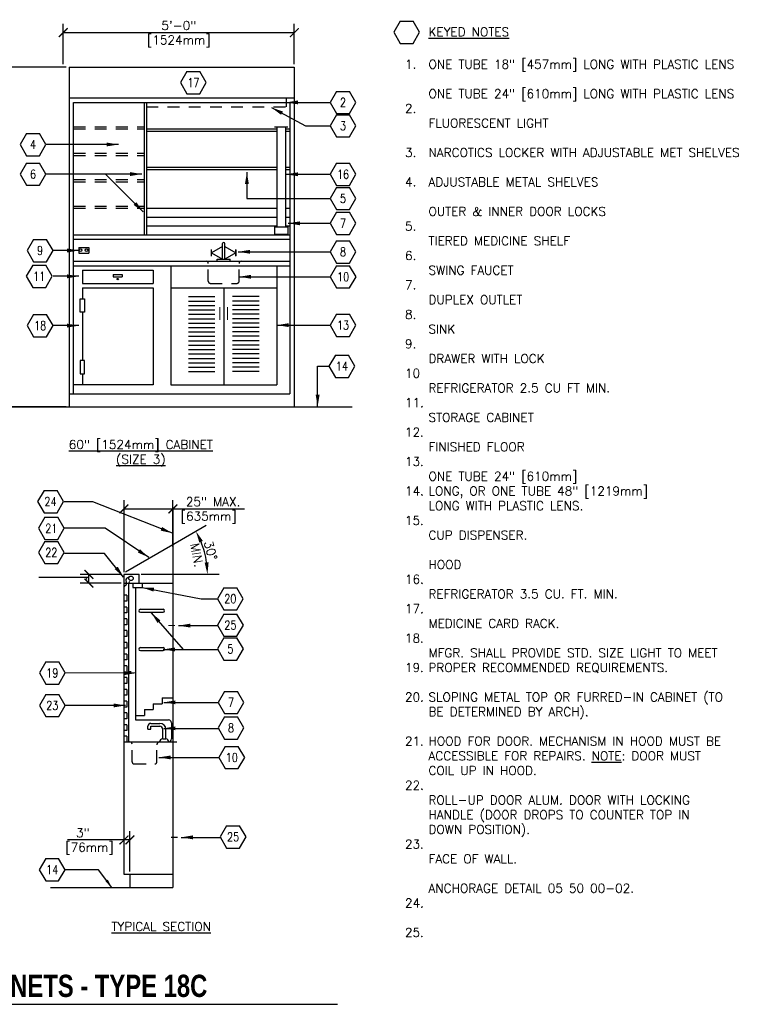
# Model space of a CAD drawing. Header units: inches. Extents: x 0.6 to 15.1, y 0.2 to 11.
# Tile 2 of 2: x 7.3 to 15.1, y 0.5 to 11. Entities that reach past the tile are written whole.
import ezdxf
from ezdxf.enums import TextEntityAlignment as Align

# ---------------------------------------------------------------- set-up
doc = ezdxf.new("R2010")
doc.units = ezdxf.units.IN
doc.header["$MEASUREMENT"] = 0
doc.header["$PDSIZE"] = -1
doc.linetypes.add('HIDDEN2', pattern=[0.1875, 0.125, -0.0625])
doc.layers.get('Defpoints').update_dxf_attribs({"color": 2})
for name, color, linetype in [('A-DETL-DIMS', 2, 'Continuous'), ('A-DETL-HEVY', 5, 'Continuous'), ('A-DETL-MEDM', 4, 'Continuous'), ('A-DETL-TEXT', 2, 'Continuous'), ('A-DETL-THIN', 2, 'Continuous')]:
    doc.layers.add(name, color=color, linetype=linetype)
doc.styles.add('BOLD', font='bold.shx', dxfattribs={"width": 0.9})
doc.styles.add('Romans', font='romans.shx')
doc.dimstyles.new('VA-Dims', dxfattribs={"dimtxt": 0.09375, "dimasz": 0.09375, "dimexe": 0.09375, "dimexo": 0.03125, "dimgap": 0.02, "dimtad": 1, "dimdec": 5, "dimzin": 0, "dimdsep": 46, "dimlunit": 4, "dimtxsty": 'Romans', "dimblk": 'ARCHTICK', "dimcen": 0.09375, "dimclrd": 256, "dimclre": 256, "dimclrt": 256, "dimadec": 0, "dimazin": 0, "dimtfac": 1, "dimtdec": 5, "dimtofl": 0, "dimtmove": 0, "dimatfit": 3, "dimfxl": 0, "dimfrac": 2, "dimtolj": 1, "dimtzin": 0, "dimlwd": -1, "dimlwe": -1, "dimarcsym": 0})
doc.dimstyles.new('VA-Lead', dxfattribs={"dimtxt": 0.09375, "dimasz": 0.125, "dimexe": 0.125, "dimexo": 0.03125, "dimgap": 0.02, "dimtad": 1, "dimdec": 5, "dimzin": 0, "dimdsep": 46, "dimlunit": 4, "dimtxsty": 'Romans', "dimcen": 0.125, "dimclrd": 256, "dimclre": 256, "dimclrt": 256, "dimadec": 0, "dimazin": 0, "dimtfac": 1, "dimtdec": 5, "dimtofl": 0, "dimtmove": 0, "dimatfit": 3, "dimfxl": 0, "dimfrac": 2, "dimtolj": 1, "dimtzin": 0, "dimlwd": -1, "dimlwe": -1, "dimarcsym": 0})

# ---------------------------------------------------------------- blocks, each defined once
blk = doc.blocks.new('_ArchTick')
at = {"color": 0, "linetype": 'ByBlock', "const_width": 0.15}
blk.add_lwpolyline([(-0.5, -0.5), (0.5, 0.5)], dxfattribs=at)
blk = doc.blocks.new('*D3')
at = {"layer": 'A-DETL-DIMS'}
for p, q in [((8.397, 5.061), (7.962, 5.061)), ((8.056, 4.969), (8.056, 5.061)), ((8.397, 4.969), (7.962, 4.969))]:
    blk.add_line(p, q, dxfattribs=at)
at = {"layer": 'Defpoints', "color": 0}
for p in [(8.056, 5.061), (8.429, 5.061), (8.429, 4.969)]:
    blk.add_point(p, dxfattribs=at)
at = {"layer": 'A-DETL-DIMS', "xscale": 0.09375, "yscale": 0.09375, "zscale": 0.09375}
for p, rotation in [((8.056, 5.061), 90), ((8.056, 4.969), 270)]:
    blk.add_blockref('_ArchTick', p, dxfattribs=dict(at, rotation=rotation))
at = {"layer": 'A-DETL-DIMS', "insert": (7.989, 5.015), "char_height": 0.0938, "attachment_point": 5, "rotation": 90, "style": 'Romans'}
blk.add_mtext('\\A1;.', dxfattribs=at)
blk = doc.blocks.new('*D4')
at = {"layer": 'A-DETL-TEXT'}
for p, q in [((8.929, 5.368), (9.301, 5.583)), ((8.62, 5.063), (9.44, 5.063))]:
    blk.add_line(p, q, dxfattribs=at)
blk.add_arc((8.4, 5.063), 0.914, 7.839, 22.161, dxfattribs=at)
for points in [[(9.229, 5.399), (9.266, 5.417), (9.192, 5.52)], [(9.327, 5.189), (9.285, 5.186), (9.315, 5.063)]]:
    blk.add_solid(points, dxfattribs=at)
at = {"layer": 'Defpoints', "color": 0}
for p in [(8.902, 5.353), (9.26, 5.376), (8.429, 5.063), (8.444, 5.088), (8.588, 5.063)]:
    blk.add_point(p, dxfattribs=at)
at = {"layer": 'A-DETL-TEXT', "insert": (9.349, 5.314), "char_height": 0.0938, "attachment_point": 5, "rotation": 284.8416, "style": 'Romans'}
blk.add_mtext('\\A1;30°', dxfattribs=at)
blk = doc.blocks.new('*D5')
at = {"layer": 'A-DETL-DIMS'}
for p, q in [((8.429, 1.907), (8.429, 2.335)), ((8.491, 1.907), (8.491, 2.335)), ((8.429, 2.241), (7.828, 2.241)), ((8.491, 2.241), (8.429, 2.241))]:
    blk.add_line(p, q, dxfattribs=at)
at = {"layer": 'Defpoints', "color": 0}
for p in [(8.491, 2.241), (8.429, 1.876), (8.491, 1.876)]:
    blk.add_point(p, dxfattribs=at)
at = {"layer": 'A-DETL-DIMS', "xscale": 0.09375, "yscale": 0.09375, "zscale": 0.09375, "rotation": 180}
blk.add_blockref('_ArchTick', (8.429, 2.241), dxfattribs=at)
at = {"layer": 'A-DETL-DIMS', "xscale": 0.09375, "yscale": 0.09375, "zscale": 0.09375}
blk.add_blockref('_ArchTick', (8.491, 2.241), dxfattribs=at)
at = {"layer": 'A-DETL-DIMS', "insert": (7.96, 2.317), "char_height": 0.0938, "attachment_point": 5, "style": 'Romans'}
blk.add_mtext('\\A1; 3" ', dxfattribs=at)
blk = doc.blocks.new('*D6')
at = {"layer": 'A-DETL-DIMS'}
for p, q in [((8.429, 5.084), (8.429, 5.851)), ((8.429, 5.757), (8.949, 5.757)), ((8.949, 5.357), (8.949, 5.851)), ((8.949, 5.757), (9.708, 5.757))]:
    blk.add_line(p, q, dxfattribs=at)
at = {"layer": 'Defpoints', "color": 0}
for p in [(8.949, 5.757), (8.949, 5.326), (8.429, 5.053)]:
    blk.add_point(p, dxfattribs=at)
at = {"layer": 'A-DETL-DIMS', "xscale": 0.09375, "yscale": 0.09375, "zscale": 0.09375, "rotation": 180}
blk.add_blockref('_ArchTick', (8.429, 5.757), dxfattribs=at)
at = {"layer": 'A-DETL-DIMS', "xscale": 0.09375, "yscale": 0.09375, "zscale": 0.09375}
blk.add_blockref('_ArchTick', (8.949, 5.757), dxfattribs=at)
at = {"layer": 'A-DETL-DIMS', "insert": (9.375, 5.833), "char_height": 0.09375, "attachment_point": 5, "style": 'Romans'}
blk.add_mtext('\\A1;25" MAX.', dxfattribs=at)
blk = doc.blocks.new('*D9')
at = {"layer": 'A-DETL-DIMS'}
for p, q in [((7.784, 10.48), (7.784, 10.909)), ((10.237, 10.48), (10.237, 10.909)), ((7.784, 10.815), (10.237, 10.815))]:
    blk.add_line(p, q, dxfattribs=at)
at = {"layer": 'Defpoints', "color": 0}
for p in [(10.237, 10.815), (7.784, 10.449), (10.237, 10.449)]:
    blk.add_point(p, dxfattribs=at)
at = {"layer": 'A-DETL-DIMS', "xscale": 0.09375, "yscale": 0.09375, "zscale": 0.09375, "rotation": 180}
blk.add_blockref('_ArchTick', (7.784, 10.815), dxfattribs=at)
at = {"layer": 'A-DETL-DIMS', "xscale": 0.09375, "yscale": 0.09375, "zscale": 0.09375}
blk.add_blockref('_ArchTick', (10.237, 10.815), dxfattribs=at)
at = {"layer": 'A-DETL-DIMS', "insert": (9.011, 10.891), "char_height": 0.0938, "attachment_point": 5, "style": 'Romans'}
blk.add_mtext('\\A1;5\'-0"', dxfattribs=at)
blk = doc.blocks.new('*D10')
at = {"layer": 'A-DETL-DIMS'}
for p, q in [((7.815, 10.449), (7.052, 10.449)), ((7.146, 10.449), (7.146, 6.84)), ((7.815, 6.84), (7.052, 6.84))]:
    blk.add_line(p, q, dxfattribs=at)
at = {"layer": 'Defpoints', "color": 0}
for p in [(7.847, 10.449), (7.146, 6.84), (7.847, 6.84)]:
    blk.add_point(p, dxfattribs=at)
at = {"layer": 'A-DETL-DIMS', "xscale": 0.09375, "yscale": 0.09375, "zscale": 0.09375}
for p, rotation in [((7.146, 10.449), 90), ((7.146, 6.84), 270)]:
    blk.add_blockref('_ArchTick', p, dxfattribs=dict(at, rotation=rotation))
at = {"layer": 'A-DETL-DIMS', "insert": (7.07, 8.644), "char_height": 0.0938, "attachment_point": 5, "rotation": 90, "style": 'Romans'}
blk.add_mtext('\\A1;6\'-8"', dxfattribs=at)
blk = doc.blocks.new('KEYNOTE')
for p, q in [((-0.069, 0.117), (-0.137, 0)), ((-0.069, 0.117), (0.069, 0.117)), ((0.137, 0), (0.069, 0.117)), ((0.069, -0.119), (0.137, 0)), ((-0.137, 0), (-0.069, -0.119)), ((-0.069, -0.119), (0.069, -0.119))]:
    blk.add_line(p, q)
at = {"style": 'Romans', "width": 0.8}
blk.add_attdef('KEYNOTE', text='', height=0.0938, dxfattribs=at).set_placement((0, 0), align=Align.MIDDLE)

msp = doc.modelspace()

# ---------------------------------------------------------------- linework, layer by layer
at = {"layer": 'A-DETL-HEVY'}
for p, q in [((9.356851, 8.441185), (9.356851, 8.511498)), ((9.617609, 8.441185), (9.617609, 8.511498))]:
    msp.add_line(p, q, dxfattribs=at)
at = {"layer": 'A-DETL-HEVY', "const_width": 0.011719}
for points in [[(8.64348, 9.253745), (8.64348, 9.324058)], [(8.64348, 9.253745), (8.64348, 9.324058)], [(8.64348, 8.878745), (8.64348, 8.949058)], [(8.64348, 8.878745), (8.64348, 8.949058)], [(9.356851, 8.441185), (9.356851, 8.511498)], [(9.617609, 8.441185), (9.617609, 8.511498)], [(9.446648, 7.761409), (9.446648, 7.902034)], [(9.527812, 7.761409), (9.527812, 7.902034)], [(8.97056, 4.517864), (8.900248, 4.517864)], [(8.999034, 2.268957), (8.928721, 2.268957)]]:
    msp.add_lwpolyline(points, dxfattribs=at)
at = {"layer": 'A-DETL-MEDM'}
for p, q in [((7.846605, 10.449058), (10.23723, 10.449058)), ((7.846605, 10.449058), (7.846605, 6.839683)), ((10.23723, 10.449058), (10.23723, 6.839683)), ((7.846605, 10.120933), (10.23723, 10.120933)), ((7.89348, 6.980308), (7.89348, 10.074058)), ((7.89348, 10.074058), (10.190355, 10.074058)), ((8.64348, 10.074058), (8.64348, 8.667808)), ((8.666918, 10.074058), (8.666918, 8.667808)), ((10.190355, 10.074058), (10.190355, 6.980308)), ((8.666918, 9.792808), (10.04973, 9.792808)), ((8.666918, 9.76937), (10.04973, 9.76937)), ((10.026293, 9.816245), (10.166918, 9.816245)), ((10.04973, 9.816245), (10.04973, 8.750845)), ((10.14348, 9.816245), (10.14348, 8.750845)), ((10.14348, 9.792808), (10.190355, 9.792808)), ((10.14348, 9.76937), (10.190355, 9.76937)), ((8.666918, 8.949058), (10.04973, 8.949058)), ((10.14348, 8.949058), (10.190355, 8.949058)), ((8.666918, 8.855308), (10.04973, 8.855308)), ((10.14348, 8.855308), (10.190355, 8.855308)), ((8.666918, 8.761558), (10.04973, 8.761558)), ((10.026293, 8.750845), (10.166918, 8.750845)), ((10.026293, 8.750845), (10.026293, 8.676407)), ((10.14348, 8.761558), (10.190355, 8.761558)), ((10.166918, 8.750845), (10.166918, 8.676407)), ((7.89348, 8.667808), (10.190355, 8.667808)), ((7.89348, 8.620933), (10.190355, 8.620933)), ((10.026293, 8.676407), (10.166918, 8.676407)), ((7.947751, 8.53355), (7.947751, 8.473941)), ((7.947751, 8.53355), (8.055071, 8.53355)), ((7.947751, 8.473941), (8.055071, 8.473941)), ((8.055071, 8.53355), (8.055071, 8.473941)), ((9.475511, 8.409995), (9.475511, 8.574183)), ((9.498949, 8.409995), (9.498949, 8.574183)), ((7.89348, 8.386558), (10.190355, 8.386558)), ((9.416918, 8.386558), (9.416918, 8.409995)), ((9.416918, 8.409995), (9.557543, 8.409995)), ((9.557543, 8.386558), (9.557543, 8.409995)), ((7.89348, 8.339683), (10.190355, 8.339683)), ((7.98723, 8.292808), (8.73723, 8.292808)), ((7.98723, 8.292808), (7.98723, 8.152183)), ((8.73723, 8.292808), (8.73723, 8.152183)), ((8.92473, 8.339683), (8.92473, 7.074058)), ((10.04973, 8.339683), (10.04973, 7.074058)), ((8.315488, 8.245933), (8.409238, 8.245933)), ((8.315488, 8.245933), (8.315488, 8.222495)), ((8.315488, 8.222495), (8.409238, 8.222495)), ((8.409238, 8.245933), (8.409238, 8.222495)), ((7.98723, 8.152183), (8.73723, 8.152183)), ((7.98723, 8.105308), (8.73723, 8.105308)), ((7.98723, 8.105308), (7.98723, 7.98812)), ((8.73723, 8.105308), (8.73723, 7.074058)), ((8.92473, 8.105308), (10.04973, 8.105308)), ((9.48723, 8.105308), (9.48723, 7.074058)), ((9.11223, 8.011558), (9.39348, 8.011558)), ((9.11223, 7.964683), (9.39348, 7.964683)), ((9.86223, 8.011558), (9.58098, 8.011558)), ((9.86223, 7.964683), (9.58098, 7.964683)), ((7.98723, 7.847495), (7.98723, 7.33187)), ((9.11223, 7.917808), (9.39348, 7.917808)), ((9.11223, 7.870933), (9.39348, 7.870933)), ((9.86223, 7.917808), (9.58098, 7.917808)), ((9.86223, 7.870933), (9.58098, 7.870933)), ((9.11223, 7.824058), (9.39348, 7.824058)), ((9.11223, 7.777183), (9.39348, 7.777183)), ((9.86223, 7.824058), (9.58098, 7.824058)), ((9.86223, 7.777183), (9.58098, 7.777183)), ((9.11223, 7.730308), (9.39348, 7.730308)), ((9.11223, 7.683433), (9.39348, 7.683433)), ((9.11223, 7.636558), (9.39348, 7.636558)), ((9.86223, 7.730308), (9.58098, 7.730308)), ((9.86223, 7.683433), (9.58098, 7.683433)), ((9.86223, 7.636558), (9.58098, 7.636558)), ((9.11223, 7.589683), (9.39348, 7.589683)), ((9.11223, 7.542808), (9.39348, 7.542808)), ((9.86223, 7.589683), (9.58098, 7.589683)), ((9.86223, 7.542808), (9.58098, 7.542808)), ((9.11223, 7.495933), (9.39348, 7.495933)), ((9.11223, 7.449058), (9.39348, 7.449058)), ((9.86223, 7.495933), (9.58098, 7.495933)), ((9.86223, 7.449058), (9.58098, 7.449058)), ((9.11223, 7.402183), (9.39348, 7.402183)), ((9.11223, 7.355308), (9.39348, 7.355308)), ((9.86223, 7.402183), (9.58098, 7.402183)), ((9.86223, 7.355308), (9.58098, 7.355308)), ((9.11223, 7.308433), (9.39348, 7.308433)), ((9.11223, 7.261558), (9.39348, 7.261558)), ((9.86223, 7.308433), (9.58098, 7.308433)), ((9.86223, 7.261558), (9.58098, 7.261558)), ((7.98723, 7.191245), (7.98723, 7.074058)), ((9.11223, 7.214683), (9.39348, 7.214683)), ((9.86223, 7.214683), (9.58098, 7.214683)), ((8.73723, 7.074058), (7.89348, 7.074058)), ((8.92473, 7.074058), (10.04973, 7.074058)), ((7.846605, 6.980308), (10.190355, 6.980308)), ((8.949053, 5.757483), (8.949053, 1.735007)), ((8.428579, 5.062898), (8.588274, 5.062898)), ((8.428579, 5.061089), (8.428579, 1.875632)), ((8.464031, 5.024858), (8.493273, 5.041741)), ((8.588274, 4.969382), (8.588274, 5.062898)), ((8.428579, 4.969382), (8.949053, 4.969382)), ((8.475753, 4.957019), (8.475753, 3.281882)), ((8.522654, 4.969382), (8.522654, 4.922507)), ((8.55171, 4.922507), (8.55171, 3.516257)), ((8.622422, 4.969382), (8.622422, 4.922507)), ((8.73921, 3.688132), (8.83296, 3.688132)), ((8.73921, 3.688132), (8.73921, 3.625632)), ((8.83296, 3.750632), (8.83296, 3.688132)), ((8.83296, 3.750632), (8.949053, 3.750632)), ((8.55171, 3.563132), (8.64546, 3.563132)), ((8.64546, 3.625632), (8.64546, 3.563132)), ((8.64546, 3.625632), (8.73921, 3.625632)), ((8.55171, 3.516257), (8.902125, 3.516257)), ((8.713931, 3.479006), (8.810996, 3.479006)), ((8.933375, 3.485007), (8.933375, 3.313132)), ((8.682681, 3.416506), (8.682681, 3.447756)), ((8.682681, 3.416506), (8.713931, 3.416506)), ((8.713931, 3.447756), (8.808583, 3.447756)), ((8.713931, 3.416506), (8.713931, 3.447756)), ((8.839833, 3.313132), (8.839833, 3.416506)), ((8.873496, 3.313132), (8.873496, 3.416506)), ((8.830547, 3.281882), (8.830547, 3.281882)), ((8.839833, 3.313132), (8.873496, 3.313132)), ((8.92671, 3.281882), (8.92671, 3.281882)), ((8.428579, 1.875632), (8.949053, 1.875632)), ((8.491079, 1.875632), (8.491079, 1.735007)), ((7.649677, 1.735007), (8.949053, 1.735007))]:
    msp.add_line(p, q, dxfattribs=at)
at = {"layer": 'A-DETL-MEDM', "linetype": 'HIDDEN2'}
for p, q in [((10.150247, 10.120933), (10.150247, 10.027183)), ((8.666918, 10.027183), (10.150247, 10.027183)), ((7.89348, 9.816245), (8.64348, 9.816245)), ((7.89348, 9.792808), (8.64348, 9.792808)), ((7.89348, 9.534995), (8.64348, 9.534995)), ((7.89348, 9.511558), (8.64348, 9.511558)), ((7.89348, 9.253745), (8.64348, 9.253745)), ((7.89348, 9.230308), (8.64348, 9.230308)), ((7.89348, 8.972495), (8.64348, 8.972495)), ((7.89348, 8.949058), (8.64348, 8.949058)), ((9.323168, 8.17562), (9.323168, 8.36312)), ((9.651293, 8.17562), (9.651293, 8.36312)), ((9.346605, 8.152183), (9.627855, 8.152183)), ((8.522654, 4.922507), (8.622422, 4.922507)), ((8.514516, 3.070945), (8.514516, 3.258445)), ((8.778272, 3.070945), (8.778272, 3.250632)), ((8.537954, 3.047507), (8.754835, 3.047507))]:
    msp.add_line(p, q, dxfattribs=at)
at = {"layer": 'A-DETL-MEDM'}
for points in [[(8.010668, 7.847495), (7.963793, 7.847495), (7.963793, 7.98812), (8.010668, 7.98812)], [(8.010668, 7.33187), (7.963793, 7.33187), (7.963793, 7.191245), (8.010668, 7.191245)]]:
    msp.add_lwpolyline(points, close=True, dxfattribs=at)
for centre, radius in [((7.967992, 8.504157), 0.013974), ((8.031041, 8.504157), 0.013974), ((8.362363, 8.198005), 0.00695), ((8.503001, 5.019407), 0.02436)]:
    msp.add_circle(centre, radius, dxfattribs=at)
for centre, radius, start, end in [((9.48723, 8.574183), 0.011719, 0, 180), ((9.29973, 8.36312), 0.023438, 0, 90), ((9.67473, 8.36312), 0.023438, 90, 180), ((8.479656, 4.997794), 0.03125, 120, 207.6250474), ((8.459829, 4.917408), 0.03125, 124.6636324, 180), ((8.424281, 4.968814), 0.03125, 304.6636324, 27.6250474), ((8.507003, 4.957019), 0.03125, 120, 180), ((8.713931, 3.447756), 0.03125, 90, 180), ((8.810996, 3.416506), 0.0625, 360, 90), ((8.902125, 3.485007), 0.03125, 0, 90), ((8.808583, 3.416506), 0.03125, 360, 90), ((8.491079, 3.258445), 0.023438, 0, 90), ((8.839833, 3.281882), 0.03125, 90, 180), ((8.873496, 3.281882), 0.03125, 0, 90), ((8.902125, 3.313132), 0.03125, 270, 360)]:
    msp.add_arc(centre, radius, start, end, dxfattribs=at)
at = {"layer": 'A-DETL-MEDM', "linetype": 'HIDDEN2'}
for centre, radius, start, end in [((9.346605, 8.17562), 0.023438, 180, 270), ((9.627855, 8.17562), 0.023438, 270, 0), ((8.809522, 3.250632), 0.03125, 90, 180), ((8.537954, 3.070945), 0.023438, 180, 270), ((8.754835, 3.070945), 0.023438, 270, 0)]:
    msp.add_arc(centre, radius, start, end, dxfattribs=at)
at = {"layer": 'A-DETL-TEXT'}
for p, q in [((1.193748, 6.839683), (10.849879, 6.839683)), ((8.444204, 5.088153), (8.949053, 5.379627)), ((8.611072, 5.062898), (8.891893, 5.062898)), ((5.103822, 0.495079), (10.695673, 0.495079))]:
    msp.add_line(p, q, dxfattribs=at)
msp.add_lwpolyline([(8.056102, 5.028958), (7.524851, 5.028958)], dxfattribs=at)
at = {"layer": 'A-DETL-THIN'}
for p, q in [((8.666918, 9.385329), (10.04973, 9.385329)), ((8.666918, 9.361891), (10.04973, 9.361891)), ((10.14348, 9.385329), (10.190355, 9.385329)), ((10.14348, 9.361891), (10.190355, 9.361891)), ((9.475511, 8.542687), (9.356851, 8.476341)), ((9.356851, 8.476341), (9.475511, 8.409995)), ((9.498949, 8.542687), (9.617609, 8.476341)), ((9.617609, 8.476341), (9.498949, 8.409995)), ((8.459829, 4.83948), (8.428579, 4.83948)), ((8.459829, 4.83948), (8.459829, 4.77698)), ((8.459829, 4.77698), (8.428579, 4.77698)), ((8.459829, 4.71448), (8.428579, 4.71448)), ((8.459829, 4.71448), (8.459829, 4.65198)), ((8.459829, 4.65198), (8.428579, 4.65198)), ((8.60261, 4.69065), (8.842922, 4.69065)), ((8.60261, 4.6594), (8.842922, 4.6594)), ((8.459829, 4.58948), (8.428579, 4.58948)), ((8.459829, 4.52698), (8.428579, 4.52698)), ((8.459829, 4.58948), (8.459829, 4.52698)), ((8.459829, 4.46448), (8.428579, 4.46448)), ((8.459829, 4.40198), (8.428579, 4.40198)), ((8.459829, 4.46448), (8.459829, 4.40198)), ((8.459829, 4.33948), (8.428579, 4.33948)), ((8.459829, 4.33948), (8.459829, 4.27698)), ((8.459829, 4.27698), (8.428579, 4.27698)), ((8.459829, 4.21448), (8.428579, 4.21448)), ((8.459829, 4.21448), (8.459829, 4.15198)), ((8.602626, 4.283171), (8.842937, 4.283171)), ((8.602626, 4.251921), (8.842937, 4.251921)), ((8.459829, 4.15198), (8.428579, 4.15198)), ((8.459829, 4.08948), (8.428579, 4.08948)), ((8.459829, 4.08948), (8.459829, 4.02698)), ((8.503588, 4.024994), (8.472338, 4.024994)), ((8.459829, 3.96448), (8.428579, 3.96448)), ((8.459829, 3.90198), (8.428579, 3.90198)), ((8.459829, 3.96448), (8.459829, 3.90198)), ((8.459829, 3.83948), (8.428579, 3.83948)), ((8.459829, 3.77698), (8.428579, 3.77698)), ((8.459829, 3.83948), (8.459829, 3.77698)), ((8.459829, 3.71448), (8.428579, 3.71448)), ((8.459829, 3.71448), (8.459829, 3.65198)), ((8.459829, 3.65198), (8.428579, 3.65198)), ((8.459829, 3.58948), (8.428579, 3.58948)), ((8.459829, 3.58948), (8.459829, 3.52698)), ((8.459829, 3.52698), (8.428579, 3.52698)), ((8.459829, 3.46448), (8.428579, 3.46448)), ((8.459829, 3.46448), (8.459829, 3.40198)), ((8.459829, 3.40198), (8.428579, 3.40198)), ((8.459829, 3.344382), (8.428579, 3.344382)), ((8.428579, 3.281882), (8.988457, 3.281882)), ((8.459829, 3.344382), (8.459829, 3.281882))]:
    msp.add_line(p, q, dxfattribs=at)
for centre, start, end in [((8.60261, 4.675025), 90, 270), ((8.842922, 4.675025), 270, 90), ((8.602626, 4.267546), 90, 270), ((8.842937, 4.267546), 270, 90)]:
    msp.add_arc(centre, 0.015625, start, end, dxfattribs=at)

# ---------------------------------------------------------------- block references
at = {"layer": 'A-DETL-TEXT'}
msp.add_blockref('KEYNOTE', (11.429283, 10.819874), dxfattribs=at)
for p, values in [((9.165829, 10.284163), {'KEYNOTE': '17'}), ((10.754765, 10.074058), {'KEYNOTE': '2'}), ((10.754765, 9.82583), {'KEYNOTE': '3'}), ((7.463661, 9.627092), {'KEYNOTE': '4'}), ((7.463661, 9.312767), {'KEYNOTE': '6'}), ((10.754765, 9.31059), {'KEYNOTE': '16'}), ((10.754765, 9.053914), {'KEYNOTE': '5'}), ((10.754765, 8.789905), {'KEYNOTE': '7'}), ((7.538353, 8.501449), {'KEYNOTE': '9'}), ((10.754765, 8.487345), {'KEYNOTE': '8'}), ((7.528819, 8.226837), {'KEYNOTE': '11'}), ((10.755534, 8.222171), {'KEYNOTE': '10'}), ((7.538353, 7.703358), {'KEYNOTE': '18'}), ((10.754765, 7.708486), {'KEYNOTE': '13'}), ((10.742261, 7.27276), {'KEYNOTE': '14'}), ((7.648636, 5.834691), {'KEYNOTE': '24'}), ((7.657346, 5.550465), {'KEYNOTE': '21'}), ((7.657346, 5.29479), {'KEYNOTE': '22'}), ((9.558694, 4.802844), {'KEYNOTE': '20'}), ((9.559099, 4.522598), {'KEYNOTE': '25'}), ((9.559099, 4.26939), {'KEYNOTE': '5'}), ((7.666974, 4.014141), {'KEYNOTE': '19'}), ((7.666974, 3.669188), {'KEYNOTE': '23'}), ((9.563922, 3.702005), {'KEYNOTE': '7'}), ((9.563871, 3.431616), {'KEYNOTE': '8'}), ((9.573468, 3.117104), {'KEYNOTE': '10'}), ((9.587572, 2.27369), {'KEYNOTE': '25'}), ((7.666205, 1.925031), {'KEYNOTE': '14'})]:
    msp.add_blockref('KEYNOTE', p, dxfattribs=at).add_auto_attribs(values)

# ---------------------------------------------------------------- texts
at = {"layer": 'A-DETL-TEXT', "style": 'Romans'}
msp.add_text('MIN.', height=0.09375, rotation=280.4167961, dxfattribs=at).set_placement((9.13261, 5.385071))
at = {"layer": 'A-DETL-TEXT', "style": 'BOLD', "width": 0.8}
msp.add_text('MEDICINE CABINETS - TYPE 18C', height=0.23622047, dxfattribs=at).set_placement((5.297488, 0.573171))
at = {"layer": 'A-DETL-TEXT', "char_height": 0.09375, "style": 'Romans'}
for s, insert, width, attachment_point in [('[1524mm]', (9.010668, 10.784013), 1.8999, 2), ('{\\LKEYED NOTES}', (11.661834, 10.869607), 0.942, 1), ('1.\\P\\P\\P2.\\P\\P\\P3.\\P\\P4.\\P\\P\\P5.\\P\\P6.\\P\\P7.\\P\\P8.\\P\\P9.\\P\\P10\\P\\P11.\\P\\P12.\\P\\P13.\\P\\P14.\\P\\P15.\\P\\P\\P\\P16.\\P\\P17.\\P\\P18.\\P\\P19.\\P\\P20.\\P\\P\\P21.\\P\\P\\P22.\\P\\P\\P\\P23.\\P\\P\\P\\P24.\\P\\P25.', (11.411834, 10.525857), 3.442, 1), ('ONE TUBE 18" [457mm] LONG WITH PLASTIC LENS\\P\\PONE TUBE 24" [610mm] LONG WITH PLASTIC LENS\\P\\PFLUORESCENT LIGHT\\P\\PNARCOTICS LOCKER WITH ADJUSTABLE MET SHELVES\\P\\PADJUSTABLE METAL SHELVES\\P\\POUTER & INNER DOOR LOCKS\\P\\PTIERED MEDICINE SHELF\\P\\PSWING FAUCET\\P\\PDUPLEX OUTLET\\P\\PSINK\\P\\PDRAWER WITH LOCK\\P\\PREFRIGERATOR 2.5 CU FT MIN.\\P\\PSTORAGE CABINET\\P\\PFINISHED FLOOR\\P\\PONE TUBE 24" [610mm] \\PLONG, OR ONE TUBE 48" [1219mm] \\PLONG WITH PLASTIC LENS.\\P\\PCUP DISPENSER.\\P\\PHOOD\\P\\PREFRIGERATOR 3.5 CU. FT. MIN.\\P\\PMEDICINE CARD RACK.\\P\\PMFGR. SHALL PROVIDE STD. SIZE LIGHT TO MEET PROPER RECOMMENDED REQUIREMENTS.\\P\\PSLOPING METAL TOP OR FURRED-IN CABINET (TO BE DETERMINED BY ARCH).\\P\\PHOOD FOR DOOR. MECHANISM IN HOOD MUST BE ACCESSIBLE FOR REPAIRS. {\\LNOTE}: DOOR MUST COIL UP IN HOOD.\\P\\PROLL-UP DOOR ALUM. DOOR WITH LOCKING HANDLE (DOOR DROPS TO COUNTER TOP IN DOWN POSITION).\\P\\PFACE OF WALL.\\P\\PANCHORAGE DETAIL 05 50 00-02.', (11.661834, 10.525857), 3.442, 1), ('{\\L60" [1524mm] CABINET\\P(SIZE 3)}', (8.607379, 6.486935), 2, 2), ('[635mm]', (9.328428, 5.726233), 1.8999, 2), ('[76mm]', (8.062625, 2.209605), 1.8999, 2), ('{\\LTYPICAL SECTION}', (8.823742, 1.367664), 2, 2)]:
    msp.add_mtext(s, dxfattribs=dict(at, insert=insert, width=width, attachment_point=attachment_point))

# ---------------------------------------------------------------- dimensions: what is measured, and where the dimension line sits
at = {"layer": 'A-DETL-DIMS'}
for base, p1, p2, text, picture, middle in [((10.23723, 10.815263), (7.784105, 10.449058), (10.23723, 10.449058), '5\'-0"', '*D9', (9.010668, 10.891066)), ((8.949053, 5.757483), (8.428579, 5.053061), (8.949053, 5.325501), '25" MAX.', '*D6', (9.375303, 5.833287))]:
    dim = msp.add_linear_dim(base=base, p1=p1, p2=p2, text=text, dimstyle='VA-Dims', override={"dimpost": '\\X'}, dxfattribs=at)
    dim.commit()
    dim.dimension.update_dxf_attribs({"geometry": picture, "text_midpoint": middle})
dim = msp.add_linear_dim(base=(7.145636, 6.839683), p1=(7.846605, 10.449058), p2=(7.846605, 6.839683), angle=90, text='6\'-8"', dimstyle='VA-Dims', override={"dimpost": '\\X'}, dxfattribs=at)
dim.commit()
dim.dimension.update_dxf_attribs({"geometry": '*D10', "text_midpoint": (7.069832, 8.64437)})
dim = msp.add_linear_dim(base=(8.056102, 5.061089), p1=(8.428579, 4.969382), p2=(8.428579, 5.061089), angle=90, text='.', dimstyle='VA-Dims', override={"dimpost": '\\X'}, dxfattribs=at)
dim.commit()
dim.dimension.update_dxf_attribs({"geometry": '*D3', "text_midpoint": (8.056102, 5.015236), "dimtype": 160})
dim = msp.add_linear_dim(base=(8.491079, 2.240855), p1=(8.428579, 1.875632), p2=(8.491079, 1.875632), text=' 3" ', dimstyle='VA-Dims', override={"dimpost": '\\X'}, dxfattribs=at)
dim.commit()
dim.dimension.update_dxf_attribs({"geometry": '*D5', "text_midpoint": (7.959755, 2.240855), "dimtype": 160})
at = {"layer": 'A-DETL-TEXT'}
dim = msp.add_angular_dim_2l(base=(9.259665, 5.375623), line1=((8.444204, 5.088153), (8.902178, 5.352564)), line2=((8.428579, 5.062898), (8.588274, 5.062898)), text='30°', dimstyle='VA-Lead', override={"dimtad": 1, "dimjust": 0, "dimpost": '\\X'}, dxfattribs=at)
dim.commit()
dim.dimension.update_dxf_attribs({"geometry": '*D4', "text_midpoint": (9.284302, 5.297105), "dimtype": 162})

# ---------------------------------------------------------------- leaders
for points, dimstyle, override in [([(10.150247, 10.074058), (10.617615, 10.074058)], 'VA-Lead', {"dimtad": 0}), ([(9.996052, 10.018707), (10.35723, 9.82583), (10.617615, 9.82583)], 'VA-Lead', {"dimtad": 0}), ([(8.368872, 9.627092), (7.600812, 9.627092)], 'VA-Lead', {"dimtad": 0}), ([(8.619123, 9.312767), (7.599919, 9.312767)], 'VA-Lead', {"dimtad": 0}), ([(8.63409, 8.911172), (8.232325, 9.312289)], 'VA-Lead', {"dimtad": 0}), ([(9.733324, 9.332493), (9.733324, 9.053914), (10.617615, 9.053914)], 'VA-Lead', {"dimtad": 0}), ([(10.150247, 9.31059), (10.617615, 9.31059)], 'VA-Lead', {"dimtad": 0}), ([(10.171349, 8.789905), (10.617615, 8.789905)], 'VA-Lead', {"dimtad": 0}), ([(7.949723, 8.501449), (7.675504, 8.501449)], 'VA-Lead', {"dimtad": 0}), ([(9.641571, 8.487345), (10.617615, 8.487345)], 'VA-Lead', {"dimtad": 0}), ([(7.949723, 8.226837), (7.675504, 8.226837)], 'VA-Lead', {"dimtad": 0}), ([(9.651237, 8.222171), (10.618384, 8.222171)], 'VA-Lead', {"dimtad": 0}), ([(7.949723, 7.703358), (7.675504, 7.703358)], 'VA-Lead', {"dimtad": 0}), ([(10.05378, 7.708486), (10.617615, 7.708486)], 'VA-Lead', {"dimtad": 0}), ([(10.484774, 6.843679), (10.484774, 7.27276), (10.60511, 7.27276)], 'VA-Lead', {"dimtad": 0}), ([(8.94229, 5.498888), (8.099509, 5.831783), (7.789748, 5.831783)], 'VA-Lead', {"dimtad": 0}), ([(8.691012, 5.241819), (8.227297, 5.550465), (7.794496, 5.550465)], 'VA-Lead', {"dimtad": 0}), ([(8.425288, 5.032927), (8.221252, 5.283644), (7.797485, 5.283644)], 'VA-Lead', {"dimtad": 0}), ([(8.622422, 4.922507), (9.248423, 4.802844), (9.421543, 4.802844)], 'VA-Lead', {"dimtad": 0}), ([(8.718424, 4.653182), (9.05612, 4.264945)], 'VA-Lead', {"dimtad": 0}), ([(9.006738, 4.517134), (9.42472, 4.517134)], 'VA-Lead', {"dimtad": 0}), ([(8.845702, 4.263927), (9.42472, 4.263927)], 'VA-Lead', {"dimtad": 0}), ([(8.555757, 4.012154), (7.804125, 4.014141)], 'VA-Lead', {"dimtad": 0}), ([(8.444581, 3.669188), (7.795698, 3.669188)], 'VA-Lead', {"dimtad": 0}), ([(8.850475, 3.702005), (9.429492, 3.702005)], 'VA-Lead', {"dimtad": 0}), ([(8.850475, 3.426153), (9.429492, 3.426153)], 'VA-Lead', {"dimtad": 0}), ([(8.798422, 3.117104), (9.436317, 3.117104)], 'VA-Lead', {"dimtad": 0}), ([(9.035211, 2.268227), (9.453193, 2.268227)], 'VA-Lead', {"dimtad": 0}), ([(8.299365, 1.735007), (8.158377, 1.925031), (7.803356, 1.925031)], 'VA-Dims', {"dimgap": 0.02, "dimtad": 0})]:
    msp.add_leader(points, dimstyle=dimstyle, override=override, dxfattribs=at)

doc.saveas('drawing.dxf')
